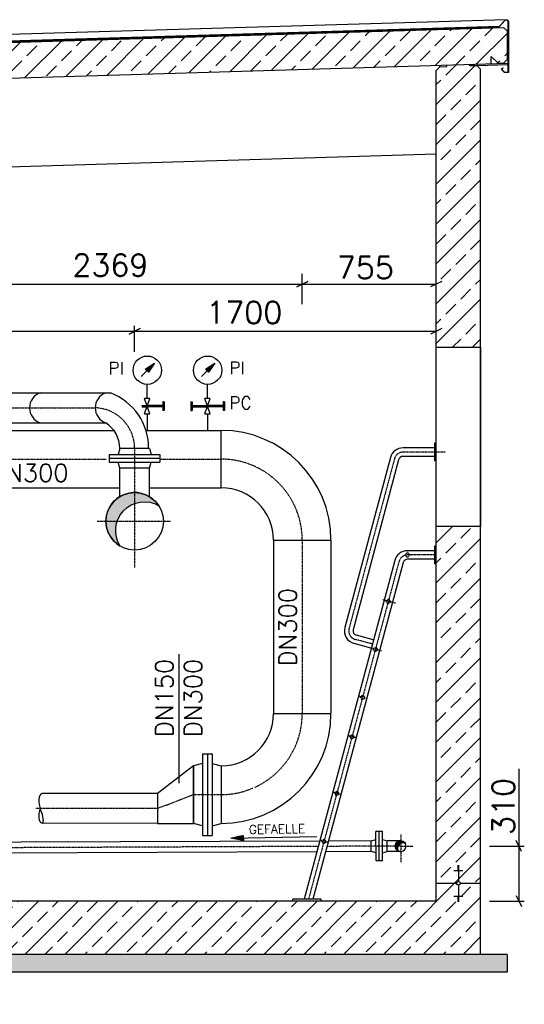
# Model space of a CAD drawing. Header units: millimetres. Extents: x -197187 to 241957296, y -45270 to 70505.
# Tile 40 of 116: x -30027 to -27182, y 9055 to 14603. Entities that reach past the tile are written whole.
import ezdxf
from ezdxf.enums import TextEntityAlignment as Align

# ---------------------------------------------------------------- set-up
doc = ezdxf.new("R2010")
doc.units = ezdxf.units.MM
doc.header["$LTSCALE"] = 0.5
for name, pattern in [('DASHDOT', [1, 0.5, -0.25, 0, -0.25]), ('DOT', [0.25, 0, -0.25]), ('HIDDEN', [0.375, 0.25, -0.125])]:
    doc.linetypes.add(name, pattern=pattern)
for name, color, linetype in [('21', 7, 'Continuous'), ('41', 7, 'Continuous'), ('6', 7, 'Continuous'), ('BEMAßUNG', 7, 'Continuous'), ('Beschriftung', 7, 'Continuous'), ('P-MU050ENTL', 7, 'Continuous'), ('P-MU150AUSL', 7, 'Continuous'), ('P-MU150EINL', 7, 'Continuous'), ('P-MU250AUSL1', 7, 'Continuous'), ('P-MU300AUSL', 7, 'Continuous')]:
    doc.layers.add(name, color=color, linetype=linetype)
doc.styles.add('ROMANS', font='ROMANS', dxfattribs={"height": 0.2})

# ---------------------------------------------------------------- blocks, each defined once
blk = doc.blocks.new('FPFEIL')
at = {"layer": '41', "color": 7, "linetype": 'Continuous'}
for p, q in [((-99.9998, 18.5851), (-92.9259, 18.5851)), ((-99.9998, 15.7051), (-78.5259, 15.7051)), ((-99.9998, 12.8251), (-64.1259, 12.8251)), ((-99.9998, 12.8251), (-64.1259, 12.8251)), ((-99.9998, 9.9452), (-49.7259, 9.9452)), ((-99.9998, 7.0652), (-35.3259, 7.0652)), ((-99.9998, 4.1852), (-20.926, 4.1852)), ((-99.9998, 4.1852), (-20.926, 4.1852)), ((-99.9998, 1.3052), (-6.526, 1.3052)), ((-99.9998, -1.5748), (-7.874, -1.5748)), ((-99.9998, -4.4548), (-22.274, -4.4548)), ((-99.9998, -4.4548), (-22.274, -4.4548)), ((-99.9998, -7.3348), (-36.6739, -7.3348)), ((-99.9998, -10.2148), (-51.0739, -10.2148)), ((-99.9998, -13.0948), (-65.4739, -13.0948)), ((-99.9998, -13.0948), (-65.4739, -13.0948)), ((-99.9998, -15.9748), (-79.8739, -15.9748)), ((-99.9998, -18.8548), (-94.2739, -18.8548))]:
    blk.add_line(p, q, dxfattribs=at)
blk.add_lwpolyline([(0, 0), (-99.9998, -20), (-99.9998, 20), (0, 0)], close=True, dxfattribs=at)

msp = doc.modelspace()

# ---------------------------------------------------------------- hatches: boundary and pattern name
at = {"lineweight": 5}
h = msp.add_hatch(dxfattribs=at)
h.set_pattern_fill('ANSI33', color=256, scale=25)
h.set_pattern_definition([(45, (-5936.86, 14314.77), (-112.2532, 112.2532), []), (45, (-5824.61, 14314.77), (-112.2532, 112.2532), [79.375, -39.6875])])
h.paths.add_polyline_path([(-27279.005, 14539.136), (-27298.996, 14558.536), (-38308.947, 14228.238), (-38328.938, 14207.638), (-38328.938, 14046.9), (-38308.947, 14027.5), (-38279.005, 14028.398), (-38239.005, 14069.598), (-38239.005, 14029.598), (-27298.996, 14357.798), (-27279.005, 14378.398)])
h = msp.add_hatch(dxfattribs=at)
h.set_pattern_fill('ANSI33', color=256, scale=25)
h.set_pattern_definition([(45, (-6661.86, 11568.5), (-112.2532, 112.2532), []), (45, (-6549.61, 11568.5), (-112.2532, 112.2532), [79.375, -39.6875])])
h.paths.add_polyline_path([(-27429.005, 12756.898), (-27679.005, 12756.898), (-27679.005, 14316.398), (-27659.014, 14336.998), (-27619.032, 14338.197), (-27619.332, 14348.188), (-27489.278, 14352.09), (-27488.978, 14342.099), (-27448.996, 14343.298), (-27429.005, 14323.898)])
h.paths.add_polyline_path([(-27679.005, 11746.898), (-27429.005, 11746.898), (-27429.005, 9336.898), (-31164.005, 9336.898), (-31164.005, 8836.898), (-32164.005, 8836.898), (-32164.005, 9336.898), (-38179.005, 9336.898), (-38179.005, 14001.398), (-38159.014, 14021.998), (-38119.032, 14023.197), (-38119.332, 14033.188), (-37989.278, 14037.09), (-37988.978, 14027.099), (-37948.996, 14028.298), (-37929.005, 14008.898), (-37929.005, 9636.898), (-31944.005, 9636.898), (-31944.005, 9606.898), (-31914.005, 9606.898), (-31914.005, 9136.898), (-31414.005, 9136.898), (-31414.005, 9606.898), (-31384.005, 9606.898), (-31384.005, 9636.898), (-27679.005, 9636.898)])
at = {"layer": 'Beschriftung', "lineweight": 5}
h = msp.add_hatch(dxfattribs=at)
h.set_pattern_fill('BETON_UNBEWEHRT', color=256, scale=200, angle=90, pattern_type=2)
h.set_pattern_definition([(135, (-12036.86, 54498.937), (-35.35534, -35.35534), [25, -12.5])])
h.paths.add_polyline_path([(-31164.005, 9336.898), (-27279.005, 9336.898), (-27279.005, 9236.898), (-31164.005, 9236.898)])
h.paths.add_polyline_path([(-32164.005, 8836.898), (-31164.005, 8836.898), (-31164.005, 8736.898), (-32164.005, 8736.898)])
h.paths.add_polyline_path([(-38329.005, 9336.898), (-32164.005, 9336.898), (-32164.005, 9236.898), (-38329.005, 9236.898)])
at = {"layer": 'P-MU050ENTL', "linetype": 'Continuous', "ltscale": 10}
h = msp.add_hatch(color=256, dxfattribs=at)
h.paths.add_polyline_path([(-27879.005, 9977.048), (-27879.005, 9961.968, -0.23342596), (-27852.328, 9960.946, 0.27839613)])
h.paths.add_polyline_path([(-27879.005, 9977.048, 0.41545187), (-27909.155, 9946.77), (-27894.187, 9946.834, -0.183756), (-27879.005, 9961.968)])
h.paths.add_polyline_path([(-27894.187, 9946.834), (-27909.155, 9946.77, 0.27397488), (-27893.378, 9920.394, -0.23104281)])
at = {"layer": 'P-MU150AUSL', "linetype": 'Continuous', "ltscale": 10}
h = msp.add_hatch(color=256, dxfattribs=at)
h.paths.add_polyline_path([(-29242.768, 11864.46, 0.25522468), (-29379.005, 11938.848), (-29379.005, 11876.785, -0.22153024)])
h.paths.add_polyline_path([(-29379.005, 11876.785), (-29379.005, 11938.848, 0.41421356), (-29540.955, 11776.898), (-29477.325, 11776.898, -0.2275633)], flags=17)
h.paths.add_polyline_path([(-29460.35, 11636.859, -0.22919702), (-29477.325, 11776.898), (-29540.955, 11776.898, 0.26724193)])
at = {"layer": 'P-MU150AUSL', "linetype": 'Continuous'}
msp.add_hatch(color=256, dxfattribs=at).paths.add_polyline_path([(-29477.325, 11776.898), (-29540.955, 11776.898, 0.26724193), (-29460.35, 11636.859, -0.22919702)])

# ---------------------------------------------------------------- linework, layer by layer
for p, q in [((-27284.005, 14602.653), (-36722.505, 14319.498)), ((-38308.947, 14228.238), (-27298.996, 14558.536)), ((-27322.043, 14564.848), (-36722.505, 14282.834)), ((-36722.505, 14280.833), (-27323.982, 14562.789)), ((-27298.996, 14558.536), (-27279.005, 14539.136)), ((-27279.005, 14539.136), (-27279.005, 14378.398)), ((-27368.938, 14355.7), (-27368.938, 14395.7)), ((-27368.938, 14395.7), (-27328.938, 14356.9)), ((-27279.005, 14378.398), (-27298.996, 14357.798)), ((-38239.005, 14029.598), (-27274.005, 14358.548)), ((-27679.005, 14316.398), (-27659.014, 14336.998)), ((-27679.005, 9636.898), (-27679.005, 14316.398)), ((-27659.014, 14336.998), (-27659.314, 14346.989)), ((-27659.014, 14336.998), (-27619.032, 14338.197)), ((-27619.032, 14338.197), (-27619.332, 14348.188)), ((-27488.978, 14342.099), (-27489.278, 14352.09)), ((-27448.996, 14343.298), (-27488.978, 14342.099)), ((-27448.996, 14343.298), (-27449.296, 14353.289)), ((-27274.005, 14348.548), (-27448.996, 14343.298)), ((-27448.996, 14343.298), (-27429.005, 14323.898)), ((-27429.005, 9336.898), (-27429.005, 14323.898)), ((-27328.938, 14356.9), (-27298.996, 14357.798)), ((-37929.005, 13538.898), (-27679.005, 13846.398)), ((-27559.005, 9836.551), (-27549.005, 9836.551)), ((-27559.005, 9833.031), (-27549.005, 9833.031)), ((-27559.005, 9829.511), (-27549.005, 9829.511)), ((-27559.005, 9825.991), (-27549.005, 9825.991)), ((-27559.005, 9822.472), (-27549.005, 9822.472)), ((-27559.005, 9818.952), (-27549.005, 9818.952)), ((-27554.005, 9836.898), (-27554.005, 9747.25)), ((-27579.005, 9808.392), (-27529.005, 9808.392)), ((-27559.005, 9815.432), (-27549.005, 9815.432)), ((-27559.005, 9811.912), (-27549.005, 9811.912)), ((-27564.358, 9736.898), (-27679.005, 9736.898)), ((-27554.005, 9726.545), (-27554.005, 9636.898)), ((-27429.005, 9736.898), (-27543.653, 9736.898)), ((-27579.005, 9665.404), (-27529.005, 9665.404)), ((-27559.005, 9661.884), (-27549.005, 9661.884)), ((-27559.005, 9658.364), (-27549.005, 9658.364)), ((-27559.005, 9654.844), (-27549.005, 9654.844)), ((-27679.005, 9636.898), (-31384.005, 9636.898)), ((-27559.005, 9651.324), (-27549.005, 9651.324)), ((-27559.005, 9647.804), (-27549.005, 9647.804)), ((-27559.005, 9644.284), (-27549.005, 9644.284)), ((-27559.005, 9640.764), (-27549.005, 9640.764)), ((-27559.005, 9637.245), (-27549.005, 9637.245)), ((-27279.005, 9336.898), (-31164.005, 9336.898)), ((-27279.005, 9336.898), (-27279.005, 9236.898)), ((-27279.005, 9236.898), (-31164.005, 9236.898))]:
    msp.add_line(p, q)
msp.add_lwpolyline([(-27308.147, 14322.087), (-27294.005, 14307.945), (-27274.005, 14307.945), (-27274.005, 14590.653, 0.67907867), (-27291.285, 14597.509), (-27323.982, 14562.789), (-27373.96, 14561.29), (-27374.02, 14563.289), (-27324.87, 14564.763), (-27292.741, 14598.88, -0.67907867), (-27272.005, 14590.653), (-27272.005, 14305.945), (-27294.833, 14305.945), (-27310.975, 14322.087), (-27302.49, 14330.572), (-27301.076, 14329.158)], format="xyb", close=True)
msp.add_lwpolyline([(-27429.005, 11746.898), (-27679.005, 11746.898), (-27679.005, 12756.898), (-27429.005, 12756.898)], close=True)
msp.add_circle((-27554.005, 9736.898), 10.353)
at = {"layer": '21', "linetype": 'Continuous', "ltscale": 10}
for p, q in [((-27689.005, 12216.453), (-27689.005, 12116.453)), ((-27679.005, 12216.453), (-27689.005, 12216.453)), ((-27689.005, 12190.603), (-27865.641, 12190.603)), ((-27937.264, 12135.645), (-28193.725, 11178.521)), ((-27890.61, 12123.144), (-28147.166, 11165.665)), ((-27689.005, 12142.303), (-27865.641, 12142.303)), ((-27679.005, 12116.453), (-27689.005, 12116.453)), ((-27689.005, 11611.048), (-27840.639, 11611.048)), ((-27689.005, 11636.898), (-27689.005, 11536.898)), ((-27679.005, 11636.898), (-27689.005, 11636.898)), ((-27912.262, 11556.089), (-28423.829, 9646.898)), ((-27865.506, 11543.97), (-28373.825, 9646.898)), ((-27689.005, 11562.748), (-27840.639, 11562.748)), ((-27679.005, 11536.898), (-27689.005, 11536.898)), ((-28034.633, 11109.131), (-28128.792, 11134.361)), ((-28047.134, 11062.477), (-28141.327, 11087.716)), ((-28486.865, 9636.898), (-28486.865, 9646.898)), ((-28326.865, 9646.898), (-28486.865, 9646.898)), ((-28326.865, 9636.898), (-28326.865, 9646.898))]:
    msp.add_line(p, q, dxfattribs=at)
at = {"layer": '21', "linetype": 'DASHDOT', "ltscale": 10}
for p, q in [((-27629.005, 12166.453), (-27865.641, 12166.453)), ((-27913.937, 12129.394), (-28170.398, 11172.271)), ((-27888.77, 11550.453), (-28398.827, 9646.898)), ((-27679.005, 11586.898), (-27840.639, 11586.898)), ((-27908.941, 11315.322), (-27981.41, 11334.74)), ((-28038.45, 11085.152), (-28135.042, 11111.034)), ((-27986.493, 11046.225), (-28045.072, 11061.921)), ((-28093.843, 10785.112), (-28117.542, 10791.462)), ((-28134.428, 10558.532), (-28173.503, 10569.003)), ((-28220.431, 10239.276), (-28258.823, 10249.563)), ((-28291.839, 9968.532), (-28333.061, 9979.578))]:
    msp.add_line(p, q, dxfattribs=at)
at = {"layer": '21', "linetype": 'HIDDEN', "ltscale": 10}
for p, q in [((-27854.781, 11586.898), (-27840.639, 11601.04)), ((-27826.497, 11586.898), (-27840.639, 11601.04)), ((-27840.639, 11572.756), (-27854.781, 11586.898)), ((-27840.639, 11572.756), (-27826.497, 11586.898)), ((-27962.565, 11329.69), (-27945.244, 11339.69)), ((-27952.565, 11312.37), (-27962.565, 11329.69)), ((-27952.565, 11312.37), (-27935.244, 11322.37)), ((-27935.244, 11322.37), (-27945.244, 11339.69)), ((-28035.034, 11059.231), (-28017.714, 11069.231)), ((-28025.034, 11041.911), (-28035.034, 11059.231)), ((-28025.034, 11041.911), (-28007.714, 11051.911)), ((-28007.714, 11051.911), (-28017.714, 11069.231)), ((-28107.503, 10788.772), (-28090.183, 10798.772)), ((-28097.503, 10771.451), (-28107.503, 10788.772)), ((-28097.503, 10771.451), (-28080.183, 10781.451)), ((-28080.183, 10781.451), (-28090.183, 10798.772)), ((-28166.868, 10567.225), (-28149.547, 10577.225)), ((-28156.868, 10549.904), (-28166.868, 10567.225)), ((-28156.868, 10549.904), (-28139.547, 10559.904)), ((-28139.547, 10559.904), (-28149.547, 10577.225)), ((-28252.442, 10247.853), (-28235.122, 10257.853)), ((-28242.442, 10230.533), (-28252.442, 10247.853)), ((-28242.442, 10230.533), (-28225.122, 10240.533)), ((-28225.122, 10240.533), (-28235.122, 10257.853)), ((-28324.911, 9977.394), (-28307.591, 9987.394)), ((-28297.591, 9970.074), (-28307.591, 9987.394)), ((-28314.911, 9960.074), (-28324.911, 9977.394)), ((-28314.911, 9960.074), (-28297.591, 9970.074))]:
    msp.add_line(p, q, dxfattribs=at)
at = {"layer": '21', "linetype": 'Continuous', "ltscale": 10}
for centre, radius, start, end in [((-27865.641, 12116.453), 74.15, 90, 165.000033), ((-27865.641, 12116.453), 25.85, 90, 165.000033), ((-27840.639, 11536.898), 74.15, 90, 165.000053), ((-27840.639, 11536.898), 25.85, 90, 165.000053), ((-28122.101, 11159.33), 74.15, 165.000047, 255.000036), ((-28122.101, 11159.33), 25.85, 165.000047, 255.000036)]:
    msp.add_arc(centre, radius, start, end, dxfattribs=at)
at = {"layer": '21', "linetype": 'DASHDOT', "ltscale": 10}
for centre, start, end in [((-27865.641, 12116.453), 90, 165.000033), ((-27840.639, 11536.898), 90, 165.000053), ((-28122.101, 11159.33), 165.000047, 255.000036)]:
    msp.add_arc(centre, 50, start, end, dxfattribs=at)
at = {"layer": 'BEMAßUNG', "linetype": 'Continuous', "ltscale": 10}
for p, q in [((-28434.005, 13000.034), (-28434.005, 13171.284)), ((-30803.005, 13112.378), (-27679.005, 13112.378)), ((-28402.755, 13128.003), (-28465.255, 13096.753)), ((-28465.255, 13096.753), (-28402.755, 13128.003)), ((-27647.755, 13128.003), (-27710.255, 13096.753)), ((-29379.005, 12730.682), (-29379.005, 12878.148)), ((-31380.005, 12846.898), (-29379.005, 12846.898)), ((-29347.755, 12862.523), (-29410.255, 12831.273)), ((-29410.255, 12831.273), (-29347.755, 12862.523)), ((-29379.005, 12846.898), (-27679.005, 12846.898)), ((-27647.755, 12862.523), (-27710.255, 12831.273)), ((-27213.536, 10382.478), (-27213.536, 9636.898)), ((-27378.189, 9946.898), (-27182.286, 9946.898)), ((-27197.911, 9915.648), (-27229.161, 9978.148)), ((-27229.161, 9668.148), (-27197.911, 9605.648)), ((-27378.189, 9636.898), (-27182.286, 9636.898))]:
    msp.add_line(p, q, dxfattribs=at)
at = {"layer": 'P-MU050ENTL', "linetype": 'Continuous', "ltscale": 10}
for p, q in [((-28836.198, 9990.711), (-28350.995, 9999.942)), ((-27982.353, 10028.962), (-28018.352, 10028.81)), ((-28017.655, 9863.811), (-28018.352, 10028.81)), ((-27999.655, 9863.887), (-28000.353, 10028.886)), ((-27981.656, 9863.963), (-27982.353, 10028.962)), ((-30018.312, 9968.007), (-30345.067, 9966.626)), ((-28335.883, 9975.117), (-30018.312, 9968.007)), ((-28045.131, 9976.346), (-28285.822, 9975.329)), ((-28045.131, 9976.346), (-28018.162, 9983.81)), ((-28044.876, 9916.047), (-28045.131, 9976.346)), ((-27982.163, 9983.962), (-27955.132, 9976.726)), ((-27879.005, 9977.048), (-27955.132, 9976.726)), ((-27954.877, 9916.427), (-27955.132, 9976.726)), ((-28352.058, 9914.748), (-30980.005, 9903.642)), ((-28044.876, 9916.046), (-28301.998, 9914.96)), ((-28017.845, 9908.811), (-28044.876, 9916.047)), ((-27981.846, 9908.963), (-27954.877, 9916.427)), ((-27879.005, 9916.748), (-27954.877, 9916.427)), ((-27981.656, 9863.963), (-28017.655, 9863.811))]:
    msp.add_line(p, q, dxfattribs=at)
at = {"layer": 'P-MU050ENTL', "linetype": 'DASHDOT', "ltscale": 10}
for p, q in [((-27879.005, 10012.221), (-27879.005, 9855.532)), ((-28343.97, 9944.933), (-30873.855, 9934.241)), ((-27879.005, 9946.898), (-28293.91, 9945.144)), ((-27879.005, 9946.898), (-27809.374, 9946.898))]:
    msp.add_line(p, q, dxfattribs=at)
at = {"layer": 'P-MU050ENTL', "linetype": 'Continuous', "ltscale": 10}
msp.add_lwpolyline([(-27893.378, 9920.394, -1.34842562), (-27852.328, 9960.946, 0.74160561), (-27893.378, 9920.394)], format="xyb", dxfattribs=at)
msp.add_arc((-27879.005, 9946.898), 30.15, 241.528658, 27.772014, dxfattribs=at)
at = {"layer": 'P-MU150AUSL', "linetype": 'Continuous', "ltscale": 10}
for p, q in [((-30358.367, 12500.048), (-29515.164, 12500.048)), ((-30358.367, 12331.748), (-29541.64, 12331.748)), ((-29521.505, 12153.898), (-29521.505, 12109.898)), ((-29521.505, 12153.898), (-29236.505, 12153.898)), ((-29463.155, 12186.898), (-29471.998, 12153.898)), ((-29294.855, 12186.898), (-29463.155, 12186.898)), ((-29294.855, 12186.898), (-29286.013, 12153.898)), ((-29236.505, 12153.898), (-29236.505, 12109.898)), ((-29521.505, 12131.898), (-29236.505, 12131.898)), ((-29521.505, 12109.898), (-29236.505, 12109.898)), ((-29463.155, 12076.898), (-29471.998, 12109.898)), ((-29294.855, 12076.898), (-29286.013, 12109.898)), ((-29294.855, 12076.898), (-29463.155, 12076.898)), ((-29463.155, 11915.328), (-29463.155, 12076.898)), ((-29294.855, 11915.328), (-29294.855, 12076.898))]:
    msp.add_line(p, q, dxfattribs=at)
at = {"layer": 'P-MU150AUSL', "linetype": 'DASHDOT', "ltscale": 10}
for p, q in [((-31151.005, 12415.898), (-29601.143, 12415.898)), ((-29379.005, 12186.898), (-29379.005, 11515.554)), ((-29590.709, 11776.898), (-29176.173, 11776.898))]:
    msp.add_line(p, q, dxfattribs=at)
at = {"layer": 'P-MU150AUSL'}
for p, q in [((-29250.005, 10243.248), (-29900.009, 10243.362)), ((-29250.005, 10074.948), (-29900.009, 10075.062))]:
    msp.add_line(p, q, dxfattribs=at)
at = {"layer": 'P-MU150AUSL', "linetype": 'Continuous', "ltscale": 10}
msp.add_lwpolyline([(-29242.768, 11864.46, 1.2698529), (-29460.35, 11636.859, -0.78749279), (-29242.768, 11864.46)], format="xyb", dxfattribs=at)
at = {"layer": 'P-MU150AUSL'}
msp.add_lwpolyline([(-29250.005, 10074.948), (-29047.005, 10074.948), (-29047.005, 10398.848), (-29250.005, 10243.248)], close=True, dxfattribs=at)
at = {"layer": 'P-MU150AUSL', "linetype": 'Continuous', "ltscale": 10}
msp.add_circle((-29379.005, 11776.898), 162, dxfattribs=at)
for centre, radius, start, end in [((-29881.888, 12415.898), 89.255, 109.471161, 250.528836), ((-29511.888, 12415.898), 89.255, 109.471161, 250.528836), ((-29632.107, 12189.042), 332.265, 359.272903, 69.393014), ((-29632.107, 12189.042), 168.965, 359.272903, 57.627681)]:
    msp.add_arc(centre, radius, start, end, dxfattribs=at)
at = {"layer": 'P-MU150AUSL', "linetype": 'DASHDOT', "ltscale": 10}
msp.add_arc((-29608.111, 12186.898), 229.106, 0, 88.257045, dxfattribs=at)
at = {"layer": 'P-MU150AUSL', "linetype": 'Continuous', "ltscale": 10}
for centre, major_axis, ratio, start_param, end_param in [((-29868.905, 10166.342), (-31.104, 77.02), 0.51427667, 0, 1.57079633), ((-29868.905, 10152.083), (-31.104, -77.02), 0.51427667, 4.8264075, 6.28318531), ((-29929.778, 10140.703), (29.769, -65.64), 0.32393588, 0, 1.57079633)]:
    msp.add_ellipse(centre, major_axis=major_axis, ratio=ratio, start_param=start_param, end_param=end_param, dxfattribs=at)
at = {"layer": 'P-MU250AUSL1', "linetype": 'DASHDOT', "ltscale": 10}
for q in [(-29047.005, 10236.898), (-29934.768, 10159.098)]:
    msp.add_line((-29250.005, 10159.098), q, dxfattribs=at)
at = {"layer": 'P-MU300AUSL', "linetype": 'Continuous', "ltscale": 10}
for p, q in [((-29341.945, 12593.359), (-29267.611, 12667.693)), ((-29001.945, 12593.359), (-28927.611, 12667.693)), ((-29307.443, 12467.861), (-29307.443, 12547.861)), ((-28967.443, 12467.861), (-28967.443, 12547.861)), ((-29338.814, 12428.361), (-29308.502, 12428.361)), ((-29292.443, 12467.861), (-29322.443, 12467.861)), ((-29322.443, 12382.861), (-29292.442, 12467.861)), ((-29292.443, 12382.861), (-29322.443, 12467.861)), ((-29220.443, 12428.361), (-29306.384, 12428.361)), ((-29220.443, 12450.361), (-29220.443, 12400.361)), ((-29212.443, 12450.361), (-29220.443, 12450.361)), ((-29212.443, 12450.361), (-29212.443, 12400.361)), ((-29062.443, 12450.361), (-29054.443, 12450.361)), ((-29062.443, 12450.361), (-29062.443, 12400.361)), ((-29054.443, 12450.361), (-29054.443, 12400.361)), ((-29054.443, 12428.361), (-28992.262, 12428.361)), ((-29054.443, 12428.361), (-28968.502, 12428.361)), ((-28952.443, 12467.861), (-28982.443, 12467.861)), ((-28982.443, 12382.861), (-28952.442, 12467.861)), ((-28952.443, 12382.861), (-28982.443, 12467.861)), ((-28880.443, 12428.361), (-28966.384, 12428.361)), ((-28880.443, 12428.361), (-28942.624, 12428.361)), ((-28880.443, 12450.361), (-28880.443, 12400.361)), ((-28872.443, 12450.361), (-28880.443, 12450.361)), ((-28872.443, 12450.361), (-28872.443, 12400.361)), ((-29338.525, 12422.361), (-29308.502, 12422.361)), ((-29322.443, 12382.861), (-29292.443, 12382.861)), ((-29307.443, 12382.861), (-29307.443, 12288.848)), ((-29220.443, 12422.361), (-29306.384, 12422.361)), ((-29212.443, 12400.361), (-29220.443, 12400.361)), ((-29062.443, 12400.361), (-29054.443, 12400.361)), ((-29054.443, 12422.361), (-28992.262, 12422.361)), ((-29054.443, 12422.361), (-28968.502, 12422.361)), ((-28982.443, 12382.861), (-28952.443, 12382.861)), ((-28967.443, 12382.861), (-28967.443, 12288.848)), ((-28880.443, 12422.361), (-28966.384, 12422.361)), ((-28880.443, 12422.361), (-28942.624, 12422.361)), ((-28872.443, 12400.361), (-28880.443, 12400.361)), ((-30358.367, 12288.848), (-29495.769, 12288.848)), ((-29315.186, 12288.848), (-28891.005, 12288.848)), ((-28891.005, 11964.948), (-28891.005, 12288.848)), ((-30358.367, 11964.948), (-29463.155, 11964.948)), ((-29294.855, 11964.948), (-28891.005, 11964.948)), ((-28595.955, 11669.898), (-28595.955, 10693.898)), ((-28595.955, 11669.898), (-28272.055, 11669.898)), ((-28272.055, 11669.898), (-28272.055, 10696.005)), ((-29129.585, 11027.691), (-29129.585, 10301.604)), ((-28595.955, 10693.898), (-28272.055, 10693.898)), ((-28997.005, 10466.898), (-28941.005, 10466.898)), ((-28997.005, 10466.898), (-28997.005, 10006.898)), ((-28969.005, 10466.898), (-28969.005, 10006.898)), ((-28941.005, 10466.898), (-28941.005, 10006.898)), ((-28997.005, 10412.245), (-29047.005, 10398.848)), ((-29047.005, 10398.848), (-29047.005, 10074.948)), ((-28941.005, 10412.245), (-28891.005, 10398.848)), ((-28891.005, 10398.848), (-28891.005, 10074.948)), ((-28997.005, 10061.55), (-29047.005, 10074.948)), ((-28941.005, 10061.55), (-28891.005, 10074.948)), ((-28997.005, 10006.898), (-28941.005, 10006.898))]:
    msp.add_line(p, q, dxfattribs=at)
at = {"layer": 'P-MU300AUSL', "linetype": 'DASHDOT', "ltscale": 10}
for p, q in [((-31295.855, 12126.898), (-29536.917, 12126.898)), ((-29230.469, 12126.898), (-28891.005, 12126.898)), ((-28434.005, 11669.898), (-28434.005, 10693.898)), ((-29047.005, 10236.898), (-28891.005, 10236.898))]:
    msp.add_line(p, q, dxfattribs=at)
at = {"layer": 'P-MU300AUSL', "linetype": 'Continuous', "ltscale": 10}
for centre in [(-29307.443, 12627.861), (-28967.443, 12627.861)]:
    msp.add_circle(centre, 80, dxfattribs=at)
for centre, radius, start, end in [((-28891.005, 11669.898), 618.95, 0, 90), ((-28891.005, 11669.898), 295.05, 0, 90), ((-28891.005, 10693.898), 295.05, 270, 0), ((-28891.005, 10693.898), 618.95, 270, 0)]:
    msp.add_arc(centre, radius, start, end, dxfattribs=at)
at = {"layer": 'P-MU300AUSL', "linetype": 'DASHDOT', "ltscale": 10}
for centre, start, end in [((-28891.005, 11669.898), 0, 90), ((-28891.005, 10693.898), 294.429089, 0), ((-28891.005, 10693.898), 270, 293.059381)]:
    msp.add_arc(centre, 457, start, end, dxfattribs=at)

# ---------------------------------------------------------------- block references
at = {"layer": '6', "linetype": 'Continuous', "ltscale": 10, "xscale": 0.7000028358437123, "yscale": 0.7000028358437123, "rotation": 181.0901492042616}
msp.add_blockref('FPFEIL', (-28836.198, 9990.711), dxfattribs=at)
at = {"layer": 'P-MU300AUSL', "linetype": 'Continuous', "ltscale": 10, "xscale": 0.6000009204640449, "yscale": 0.6000009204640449, "rotation": 45}
for p in [(-29267.611, 12667.693), (-28927.611, 12667.693)]:
    msp.add_blockref('FPFEIL', p, dxfattribs=at)

# ---------------------------------------------------------------- texts
at = {"layer": 'BEMAßUNG', "linetype": 'Continuous', "ltscale": 10, "style": 'ROMANS'}
for s, p in [('2369', (-29729.726, 13219.491)), ('755', (-28239.071, 13206.388)), ('1700', (-28975.534, 12953.287))]:
    msp.add_text(s, height=125, dxfattribs=at).set_placement(p, align=Align.MIDDLE_LEFT)
msp.add_text('310', height=125, rotation=90, dxfattribs=at).set_placement((-27300.166, 10009.604), align=Align.MIDDLE_LEFT)
at = {"layer": 'P-MU050ENTL', "linetype": 'DOT', "ltscale": 10, "style": 'ROMANS'}
msp.add_text('GEFAELLE', height=50, rotation=1.09, dxfattribs=at).set_placement((-28734.377, 10015.057))
at = {"layer": 'P-MU150AUSL', "linetype": 'Continuous', "ltscale": 10, "style": 'ROMANS'}
msp.add_text('DN300', height=100, dxfattribs=at).set_placement((-30192.738, 11999.25))
at = {"layer": 'P-MU150EINL', "linetype": 'Continuous', "ltscale": 10, "style": 'ROMANS'}
msp.add_text('DN300', height=100, rotation=90, dxfattribs=at).set_placement((-28465.938, 10959.332))
for s, p in [('DN150', (-29161.465, 11001.894)), ('DN300', (-28999.124, 11001.894))]:
    msp.add_text(s, height=100, rotation=90, dxfattribs=at).set_placement(p, align=Align.RIGHT)
at = {"layer": 'P-MU300AUSL', "linetype": 'Continuous', "ltscale": 10, "style": 'ROMANS'}
for s, p in [('PI', (-29526.8, 12603.889)), ('PI', (-28845.05, 12605.705)), ('PC', (-28845.05, 12408.92))]:
    msp.add_text(s, height=70, dxfattribs=at).set_placement(p)

doc.saveas('drawing.dxf')
